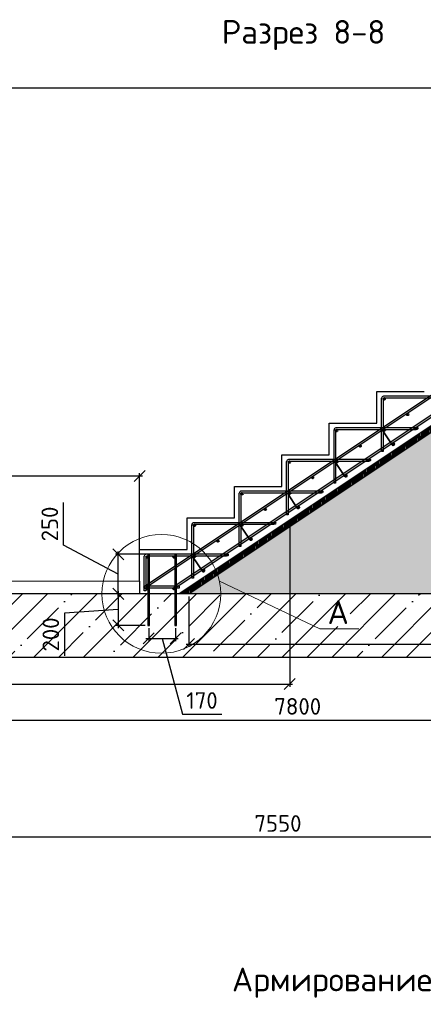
# Model space of a CAD drawing. Header units: millimetres. Extents: x 125896 to 2572636, y -120305 to 130347.
# Tile 152 of 256: x 390198 to 395303, y -98681 to -86224. Entities that reach past the tile are written whole.
import ezdxf

# ---------------------------------------------------------------- set-up
doc = ezdxf.new("R2010")
doc.units = ezdxf.units.MM
doc.linetypes.add('CENTER', pattern=[2, 1.25, -0.25, 0.25, -0.25])
for name, color, linetype, lineweight in [('Арматура', 152, 'Continuous', 40), ('ОСИ', 7, 'CENTER', 15), ('Основная 0.35', 200, 'Continuous', 35), ('Столовая Двери и окна', 7, 'Continuous', 15), ('ТЕКСТ', 7, 'Continuous', 15)]:
    doc.layers.add(name, color=color, linetype=linetype, lineweight=lineweight)
doc.layers.add('ФВ-2', color=7, linetype='Continuous')
doc.styles.get("Standard").update_dxf_attribs({"font": 'isocpeur.ttf'})
doc.styles.add('ГОСТ', font='isocpeur.ttf')
doc.dimstyles.new('Осевые', dxfattribs={"dimscale": 0.7, "dimtxt": 450, "dimasz": 400, "dimexe": 100, "dimexo": 100, "dimgap": 100, "dimtad": 1, "dimdec": 0, "dimzin": 0, "dimdsep": 46, "dimtxsty": 'Standard', "dimblk": 'OBLIQUE', "dimcen": 9, "dimdle": 100, "dimazin": 0, "dimtm": 1e-09, "dimtfac": 1, "dimtdec": 0, "dimtofl": 0, "dimtmove": 0, "dimatfit": 3, "dimfxl": 1, "dimtolj": 1, "dimtzin": 0, "dimarcsym": 0})

# ---------------------------------------------------------------- blocks, each defined once
blk = doc.blocks.new('_OBLIQUE')
at = {"color": 0, "linetype": 'ByBlock'}
blk.add_line((-0.5, -0.5), (0.5, 0.5), dxfattribs=at)
blk = doc.blocks.new('*D1034')
at = {"layer": 'Defpoints', "color": 0, "linetype": 'ByBlock', "lineweight": 20, "ltscale": 13, "transparency": 16777216}
for p in [(385914, -93488, 6200), (401514, -93488), (401514, -95087)]:
    blk.add_point(p, dxfattribs=at)
at = {"layer": 'ОСИ', "color": 0, "linetype": 'ByBlock', "lineweight": -2, "ltscale": 13, "transparency": 16777216}
for p, q in [((385914, -93523), (385914, -95122)), ((401514, -93523), (401514, -95122)), ((385879, -95087), (401549, -95087))]:
    blk.add_line(p, q, dxfattribs=at)
at = {"layer": 'ОСИ', "color": 0, "linetype": 'ByBlock', "lineweight": -2, "ltscale": 13, "transparency": 16777216, "xscale": 140, "yscale": 140, "zscale": 140, "rotation": 180}
blk.add_blockref('_OBLIQUE', (385914, -95087), dxfattribs=at)
at = {"layer": 'ОСИ', "color": 0, "linetype": 'ByBlock', "lineweight": -2, "ltscale": 13, "transparency": 16777216, "xscale": 140, "yscale": 140, "zscale": 140}
blk.add_blockref('_OBLIQUE', (401514, -95087), dxfattribs=at)
at = {"layer": 'ОСИ', "color": 0, "linetype": 'ByBlock', "ltscale": 13, "transparency": 16777216, "insert": (393714, -94912), "char_height": 210, "attachment_point": 5}
blk.add_mtext('\\A1;7800', dxfattribs=at)
blk = doc.blocks.new('*D1031')
at = {"layer": 'Defpoints', "color": 0, "linetype": 'ByBlock', "lineweight": 20, "ltscale": 13, "transparency": 16777216}
for p in [(393614, -92593), (385914, -94000, 6200), (393614, -94630)]:
    blk.add_point(p, dxfattribs=at)
at = {"layer": 'ОСИ', "color": 0, "linetype": 'ByBlock', "lineweight": -2, "ltscale": 13, "transparency": 16777216}
for p, q in [((393614, -92628), (393614, -94665)), ((385914, -94035), (385914, -94665)), ((385879, -94630), (393649, -94630))]:
    blk.add_line(p, q, dxfattribs=at)
at = {"layer": 'ОСИ', "color": 0, "linetype": 'ByBlock', "lineweight": -2, "ltscale": 13, "transparency": 16777216, "xscale": 140, "yscale": 140, "zscale": 140, "rotation": 180}
blk.add_blockref('_OBLIQUE', (385914, -94630), dxfattribs=at)
at = {"layer": 'ОСИ', "color": 0, "linetype": 'ByBlock', "lineweight": -2, "ltscale": 13, "transparency": 16777216, "xscale": 140, "yscale": 140, "zscale": 140}
blk.add_blockref('_OBLIQUE', (393614, -94630), dxfattribs=at)
at = {"layer": 'ОСИ', "color": 0, "linetype": 'ByBlock', "ltscale": 13, "transparency": 16777216, "insert": (389764, -94455), "char_height": 210, "attachment_point": 5}
blk.add_mtext('\\A1;3850', dxfattribs=at)
blk = doc.blocks.new('*D1036')
at = {"layer": 'Defpoints', "color": 0, "linetype": 'ByBlock', "lineweight": 20, "ltscale": 13, "transparency": 16777216}
for p in [(391754, -93488), (391444, -93888), (391819, -93888)]:
    blk.add_point(p, dxfattribs=at)
at = {"layer": 'ОСИ', "color": 0, "linetype": 'ByBlock', "lineweight": -2, "ltscale": 13, "transparency": 16777216}
for p, q in [((391719, -93488), (391409, -93488)), ((391444, -93453), (391444, -93923)), ((391444, -93688), (390766, -93732)), ((390766, -93732), (390766, -94271)), ((391784, -93888), (391409, -93888))]:
    blk.add_line(p, q, dxfattribs=at)
at = {"layer": 'ОСИ', "color": 0, "linetype": 'ByBlock', "lineweight": -2, "ltscale": 13, "transparency": 16777216, "xscale": 140, "yscale": 140, "zscale": 140}
for p, rotation in [((391444, -93488), 90), ((391444, -93888), 270)]:
    blk.add_blockref('_OBLIQUE', p, dxfattribs=dict(at, rotation=rotation))
at = {"layer": 'ОСИ', "color": 0, "linetype": 'ByBlock', "ltscale": 13, "transparency": 16777216, "insert": (390591, -94002), "char_height": 210, "attachment_point": 5, "rotation": 90}
blk.add_mtext('\\A1;200', dxfattribs=at)
blk = doc.blocks.new('*D1037')
at = {"layer": 'Defpoints', "color": 0, "linetype": 'ByBlock', "lineweight": 20, "ltscale": 13, "transparency": 16777216}
for p in [(391444, -92988), (391839, -92988), (391774, -93488)]:
    blk.add_point(p, dxfattribs=at)
at = {"layer": 'ОСИ', "color": 0, "linetype": 'ByBlock', "lineweight": -2, "ltscale": 13, "transparency": 16777216}
for p, q in [((390753, -92873), (390753, -92334)), ((391444, -93238), (390753, -92873)), ((391804, -92988), (391409, -92988)), ((391444, -93523), (391444, -92953)), ((391739, -93488), (391409, -93488))]:
    blk.add_line(p, q, dxfattribs=at)
at = {"layer": 'ОСИ', "color": 0, "linetype": 'ByBlock', "lineweight": -2, "ltscale": 13, "transparency": 16777216, "xscale": 140, "yscale": 140, "zscale": 140}
for p, rotation in [((391444, -92988), 90), ((391444, -93488), 270)]:
    blk.add_blockref('_OBLIQUE', p, dxfattribs=dict(at, rotation=rotation))
at = {"layer": 'ОСИ', "color": 0, "linetype": 'ByBlock', "ltscale": 13, "transparency": 16777216, "insert": (390578, -92604), "char_height": 210, "attachment_point": 5, "rotation": 90}
blk.add_mtext('\\A1;250', dxfattribs=at)
blk = doc.blocks.new('*D1038')
at = {"layer": 'Defpoints', "color": 0, "linetype": 'ByBlock', "lineweight": 20, "ltscale": 13, "transparency": 16777216}
for p in [(391829, -93888), (392169, -93888), (392169, -94052)]:
    blk.add_point(p, dxfattribs=at)
at = {"layer": 'ОСИ', "color": 0, "linetype": 'ByBlock', "lineweight": -2, "ltscale": 13, "transparency": 16777216}
for p, q in [((391829, -93923), (391829, -94087)), ((392169, -93923), (392169, -94087)), ((391794, -94052), (392204, -94052)), ((391999, -94052), (392256, -95012)), ((392256, -95012), (392753, -95012))]:
    blk.add_line(p, q, dxfattribs=at)
at = {"layer": 'ОСИ', "color": 0, "linetype": 'ByBlock', "lineweight": -2, "ltscale": 13, "transparency": 16777216, "xscale": 140, "yscale": 140, "zscale": 140, "rotation": 180}
blk.add_blockref('_OBLIQUE', (391829, -94052), dxfattribs=at)
at = {"layer": 'ОСИ', "color": 0, "linetype": 'ByBlock', "lineweight": -2, "ltscale": 13, "transparency": 16777216, "xscale": 140, "yscale": 140, "zscale": 140}
blk.add_blockref('_OBLIQUE', (392169, -94052), dxfattribs=at)
at = {"layer": 'ОСИ', "color": 0, "linetype": 'ByBlock', "ltscale": 13, "transparency": 16777216, "insert": (392504, -94837), "char_height": 210, "attachment_point": 5}
blk.add_mtext('\\A1;170', dxfattribs=at)
blk = doc.blocks.new('*D1040')
at = {"layer": 'Defpoints', "color": 0, "linetype": 'ByBlock', "lineweight": 20, "ltscale": 13, "transparency": 16777216}
for p in [(392339, -93488, -360), (401114, -93488, -360), (401114, -94124)]:
    blk.add_point(p, dxfattribs=at)
at = {"layer": 'ОСИ', "color": 0, "linetype": 'ByBlock', "lineweight": -2, "ltscale": 13, "transparency": 16777216}
for p, q in [((392339, -93523), (392339, -94159)), ((401114, -93523), (401114, -94159)), ((392304, -94124), (401149, -94124))]:
    blk.add_line(p, q, dxfattribs=at)
at = {"layer": 'ОСИ', "color": 0, "linetype": 'ByBlock', "lineweight": -2, "ltscale": 13, "transparency": 16777216, "xscale": 140, "yscale": 140, "zscale": 140, "rotation": 180}
blk.add_blockref('_OBLIQUE', (392339, -94124), dxfattribs=at)
at = {"layer": 'ОСИ', "color": 0, "linetype": 'ByBlock', "lineweight": -2, "ltscale": 13, "transparency": 16777216, "xscale": 140, "yscale": 140, "zscale": 140}
blk.add_blockref('_OBLIQUE', (401114, -94124), dxfattribs=at)
at = {"layer": 'ОСИ', "color": 0, "linetype": 'ByBlock', "ltscale": 13, "transparency": 16777216, "insert": (396727, -93949), "char_height": 210, "attachment_point": 5}
blk.add_mtext('\\A1;4387', dxfattribs=at)
blk = doc.blocks.new('*D1041')
at = {"layer": 'Defpoints', "color": 0, "linetype": 'ByBlock', "lineweight": 20, "ltscale": 13, "transparency": 16777216}
for p in [(400893, -87786, -360), (396853, -92592), (392214, -93488, -360), (392339, -93488, -360), (401114, -93488, -360)]:
    blk.add_point(p, dxfattribs=at)
at = {"layer": 'ОСИ', "color": 0, "linetype": 'ByBlock', "lineweight": -2, "ltscale": 13, "transparency": 16777216}
blk.add_arc((392339, -93488), 4602, 0, 33.6901, dxfattribs=at)
at = {"layer": 'ОСИ', "color": 0, "linetype": 'ByBlock', "lineweight": -2, "ltscale": 13, "transparency": 16777216, "xscale": 140, "yscale": 140, "zscale": 140}
for p, rotation in [((396168, -90935), 123.6900675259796), ((396941, -93488), 270.0000000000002)]:
    blk.add_blockref('_OBLIQUE', p, dxfattribs=dict(at, rotation=rotation))
at = {"layer": 'ОСИ', "color": 0, "linetype": 'ByBlock', "ltscale": 13, "transparency": 16777216, "insert": (396911, -92104), "char_height": 210, "attachment_point": 5, "rotation": 286.845}
blk.add_mtext('\\A1;33.7°', dxfattribs=at)
blk = doc.blocks.new('*D1044')
at = {"layer": 'Defpoints', "color": 0, "linetype": 'ByBlock', "lineweight": 20, "ltscale": 13, "transparency": 16777216}
for p in [(391714, -91996), (386314, -93225), (391714, -93225)]:
    blk.add_point(p, dxfattribs=at)
at = {"layer": 'ОСИ', "color": 0, "linetype": 'ByBlock', "lineweight": -2, "ltscale": 13, "transparency": 16777216}
for p, q in [((386279, -91996), (391749, -91996)), ((386314, -93190), (386314, -91961)), ((391714, -93190), (391714, -91961))]:
    blk.add_line(p, q, dxfattribs=at)
at = {"layer": 'ОСИ', "color": 0, "linetype": 'ByBlock', "lineweight": -2, "ltscale": 13, "transparency": 16777216, "xscale": 140, "yscale": 140, "zscale": 140, "rotation": 180}
blk.add_blockref('_OBLIQUE', (386314, -91996), dxfattribs=at)
at = {"layer": 'ОСИ', "color": 0, "linetype": 'ByBlock', "lineweight": -2, "ltscale": 13, "transparency": 16777216, "xscale": 140, "yscale": 140, "zscale": 140}
blk.add_blockref('_OBLIQUE', (391714, -91996), dxfattribs=at)
at = {"layer": 'ОСИ', "color": 0, "linetype": 'ByBlock', "ltscale": 13, "transparency": 16777216, "insert": (389014, -91821), "char_height": 210, "attachment_point": 5}
blk.add_mtext('\\A1;2700', dxfattribs=at)
blk = doc.blocks.new('*D1065')
at = {"layer": 'Defpoints', "color": 0, "linetype": 'ByBlock', "lineweight": 20, "ltscale": 13, "transparency": 16777216}
for p in [(385914, -93293), (401014, -96309), (385914, -96568)]:
    blk.add_point(p, dxfattribs=at)
at = {"layer": 'ОСИ', "color": 0, "linetype": 'ByBlock', "lineweight": -2, "ltscale": 13, "transparency": 16777216}
for p, q in [((385914, -93328), (385914, -96603)), ((401014, -96344), (401014, -96603)), ((401049, -96568), (385879, -96568))]:
    blk.add_line(p, q, dxfattribs=at)
at = {"layer": 'ОСИ', "color": 0, "linetype": 'ByBlock', "lineweight": -2, "ltscale": 13, "transparency": 16777216, "xscale": 140, "yscale": 140, "zscale": 140, "rotation": 180}
blk.add_blockref('_OBLIQUE', (385914, -96568), dxfattribs=at)
at = {"layer": 'ОСИ', "color": 0, "linetype": 'ByBlock', "lineweight": -2, "ltscale": 13, "transparency": 16777216, "xscale": 140, "yscale": 140, "zscale": 140}
blk.add_blockref('_OBLIQUE', (401014, -96568), dxfattribs=at)
at = {"layer": 'ОСИ', "color": 0, "linetype": 'ByBlock', "ltscale": 13, "transparency": 16777216, "insert": (393464, -96393), "char_height": 210, "attachment_point": 5}
blk.add_mtext('\\A1;7550', dxfattribs=at)

msp = doc.modelspace()

# ---------------------------------------------------------------- hatches: boundary and pattern name
at = {"layer": 'Арматура'}
h = msp.add_hatch(color=256, dxfattribs=at)
edge = h.paths.add_edge_path()
edge.add_arc((394808, -91022), 10, 0, 360)
h = msp.add_hatch(color=256, dxfattribs=at)
edge = h.paths.add_edge_path()
edge.add_arc((395104.5, -91218.5), 10, 0, 360)
h = msp.add_hatch(color=256, dxfattribs=at)
edge = h.paths.add_edge_path()
edge.add_arc((394208, -91422), 10, 0, 360)
h = msp.add_hatch(color=256, dxfattribs=at)
edge = h.paths.add_edge_path()
edge.add_arc((394804.5, -91418.5), 10, 0, 360)
h = msp.add_hatch(color=256, dxfattribs=at)
edge = h.paths.add_edge_path()
edge.add_arc((395221.7, -91394.3), 10, 0, 360)
h = msp.add_hatch(color=256, dxfattribs=at)
edge = h.paths.add_edge_path()
edge.add_arc((394504.5, -91618.5), 10, 0, 360)
h = msp.add_hatch(color=256, dxfattribs=at)
edge = h.paths.add_edge_path()
edge.add_arc((394921.7, -91594.3), 10, 0, 360)
h = msp.add_hatch(color=256, dxfattribs=at)
edge = h.paths.add_edge_path()
edge.add_arc((394621.7, -91794.3), 10, 0, 360)
h = msp.add_hatch(color=256, dxfattribs=at)
edge = h.paths.add_edge_path()
edge.add_arc((393608, -91822), 10, 0, 360)
h = msp.add_hatch(color=256, dxfattribs=at)
edge = h.paths.add_edge_path()
edge.add_arc((394204.5, -91818.5), 10, 0, 360)
h = msp.add_hatch(color=256, dxfattribs=at)
edge = h.paths.add_edge_path()
edge.add_arc((393904.5, -92018.5), 10, 0, 360)
h = msp.add_hatch(color=256, dxfattribs=at)
edge = h.paths.add_edge_path()
edge.add_arc((394321.7, -91994.3), 10, 0, 360)
h = msp.add_hatch(color=256, dxfattribs=at)
edge = h.paths.add_edge_path()
edge.add_arc((393008, -92222), 10, 0, 360)
h = msp.add_hatch(color=256, dxfattribs=at)
edge = h.paths.add_edge_path()
edge.add_arc((393604.5, -92218.5), 10, 0, 360)
h = msp.add_hatch(color=256, dxfattribs=at)
edge = h.paths.add_edge_path()
edge.add_arc((394021.7, -92194.3), 10, 0, 360)
h = msp.add_hatch(color=256, dxfattribs=at)
edge = h.paths.add_edge_path()
edge.add_arc((393304.5, -92418.5), 10, 0, 360)
h = msp.add_hatch(color=256, dxfattribs=at)
edge = h.paths.add_edge_path()
edge.add_arc((393721.7, -92394.3), 10, 0, 360)
h = msp.add_hatch(color=256, dxfattribs=at)
edge = h.paths.add_edge_path()
edge.add_arc((392408, -92622), 10, 0, 360)
h = msp.add_hatch(color=256, dxfattribs=at)
edge = h.paths.add_edge_path()
edge.add_arc((393004.5, -92618.5), 10, 0, 360)
h = msp.add_hatch(color=256, dxfattribs=at)
edge = h.paths.add_edge_path()
edge.add_arc((393421.7, -92594.3), 10, 0, 360)
h = msp.add_hatch(color=256, dxfattribs=at)
edge = h.paths.add_edge_path()
edge.add_arc((393121.7, -92794.3), 10, 0, 360)
h = msp.add_hatch(color=256, dxfattribs=at)
edge = h.paths.add_edge_path()
edge.add_arc((392704.5, -92818.5), 10, 0, 360)
h = msp.add_hatch(color=256, dxfattribs=at)
edge = h.paths.add_edge_path()
edge.add_arc((391808, -93022), 10, 0, 360)
h = msp.add_hatch(color=256, dxfattribs=at)
edge = h.paths.add_edge_path()
edge.add_arc((392149, -93022), 10, 0, 360)
h = msp.add_hatch(color=256, dxfattribs=at)
edge = h.paths.add_edge_path()
edge.add_arc((392404.5, -93018.5), 10, 0, 360)
h = msp.add_hatch(color=256, dxfattribs=at)
edge = h.paths.add_edge_path()
edge.add_arc((392821.7, -92994.3), 10, 0, 360)
h = msp.add_hatch(color=256, dxfattribs=at)
edge = h.paths.add_edge_path()
edge.add_arc((392521.7, -93194.3), 10, 0, 360)
h = msp.add_hatch(color=256, dxfattribs=at)
edge = h.paths.add_edge_path()
edge.add_arc((391808, -93422), 10, 0, 360)
h = msp.add_hatch(color=256, dxfattribs=at)
edge = h.paths.add_edge_path()
edge.add_arc((392149, -93422), 10, 0, 360)
at = {"layer": 'Столовая Двери и окна', "lineweight": 25, "true_color": 0xc7c8ca, "transparency": 33554648}
h = msp.add_hatch(dxfattribs=at)
h.set_pattern_fill('ANSI35', color=9, scale=70)
h.paths.add_polyline_path([(385814, -94288), (401614, -94288), (401614, -93488), (385814, -93488)])
at = {"layer": 'ФВ-2', "lineweight": 20, "true_color": 0x000000}
h = msp.add_hatch(dxfattribs=at)
h.set_pattern_fill('ANSI32', color=18, scale=2, angle=43)
h.set_pattern_definition([(88, (7430.005, -200654.756), (-19.03839525, 0.6648354), []), (88, (7436.573, -200648.631), (-19.03839525, 0.6648354), [])])
h.paths.add_polyline_path([(401114, -87785.8), (401114, -87728), (400854, -87728), (392214, -93488), (392339.3, -93488), (400892.6, -87785.8)])
h = msp.add_hatch(dxfattribs=at)
h.set_pattern_fill('AR-CONC', color=18, scale=2)
h.set_pattern_definition([(50, (5817.25, -200654.76), (364.36934, -31.87817), [38.1, -419.1]), (355, (5817.25, -200654.76), (-70.48684, 382.1137), [30.48, -335.28117]), (100.45144, (5847.6, -200657.4), (293.8825, 350.2355), [32.38002, -356.1805]), (46.1842, (5817.25, -200553.16), (542.1581, -84.08466), [57.15, -628.65]), (96.63556, (5862.43, -200560.16), (474.8083, 494.85225), [48.57005, -534.2712]), (351.18415, (5817.25, -200553.16), (474.8083, 494.85225), [45.7199, -502.9195]), (21, (5868.05, -200578.56), (303.22878, -204.5304), [38.1, -419.1]), (326, (5868.05, -200578.56), (123.60406, 368.37593), [30.48, -335.28]), (71.451445, (5893.32, -200595.6), (426.83284, 163.84554), [32.38002, -356.17988]), (37.5, (5817.25, -200654.76), (6.177207, 169.110078), [0, -331.216, 0, -340.36, 0, -336.55]), (7.5, (5817.25, -200654.76), (133.639325, 200.36115), [0, -194.056, 0, -323.596, 0, -128.27]), (327.5, (5703.97, -200654.76), (271.18119, -11.45749), [0, -127, 0, -396.24, 0, -525.78]), (317.5, (5653.17, -200654.76), (296.25836, 50.85298), [0, -165.1, 0, -263.144, 0, -373.38])])
edge = h.paths.add_edge_path()
edge.add_line((392339.3, -93488), (400892.6, -87785.8))
edge.add_line((400892.6, -87785.8), (401114, -87785.8))
edge.add_line((401114, -87785.8), (401114, -93488))
edge.add_line((401114, -93488), (392214, -93488))

# ---------------------------------------------------------------- linework, layer by layer
at = {"layer": 'Арматура'}
for centre in [(394808, -91022, -3100), (395104.5, -91218.5, -3100), (394208, -91422, -3100), (394804.5, -91418.5, -3100), (395221.7, -91394.3, -3061.6), (394504.5, -91618.5, -3100), (394921.7, -91594.3, -3061.6), (394621.7, -91794.3, -3061.6), (393608, -91822, -3100), (394204.5, -91818.5, -3100), (393904.5, -92018.5, -3100), (394321.7, -91994.3, -3061.6), (393008, -92222, -3100), (393604.5, -92218.5, -3100), (394021.7, -92194.3, -3061.6), (393304.5, -92418.5, -3100), (393721.7, -92394.3, -3061.6), (392408, -92622, -3100), (393004.5, -92618.5, -3100), (393421.7, -92594.3, -3061.6), (393121.7, -92794.3, -3061.6), (392704.5, -92818.5, -3100), (391808, -93022, -3100), (392149, -93022, -3100), (392404.5, -93018.5, -3100), (392821.7, -92994.3, -3061.6), (392521.7, -93194.3, -3061.6), (391808, -93422, -3100), (392149, -93422, -3100)]:
    msp.add_circle(centre, 10, dxfattribs=at)
at = {"layer": 'Основная 0.35'}
for p, q in [((394909.1, -91602.4, -3061.6), (394791.8, -91426.5, -3100)), ((394817.2, -91410.4, -3100), (394826.7, -91425.4, -3100)), ((394934.4, -91586.3, -3061.6), (394921.1, -91565.3, -3061.6)), ((394309.1, -92002.4, -3061.6), (394191.8, -91826.5, -3100)), ((394217.2, -91810.4, -3100), (394226.7, -91825.4, -3100)), ((394334.4, -91986.3, -3061.6), (394321.1, -91965.3, -3061.6)), ((393709.1, -92402.4, -3061.6), (393591.8, -92226.5, -3100)), ((393617.2, -92210.4, -3100), (393626.7, -92225.4, -3100)), ((393734.4, -92386.3, -3061.6), (393721.1, -92365.3, -3061.6)), ((393109.1, -92802.4, -3061.6), (392991.8, -92626.5, -3100)), ((393017.2, -92610.4, -3100), (393026.7, -92625.4, -3100)), ((393134.4, -92786.3, -3061.6), (393121.1, -92765.3, -3061.6)), ((392509.1, -93202.4, -3061.6), (392391.8, -93026.5, -3100)), ((392417.2, -93010.4, -3100), (392426.7, -93025.4, -3100)), ((392534.4, -93186.3, -3061.6), (392521.1, -93165.3, -3061.6))]:
    msp.add_line(p, q, dxfattribs=at)
for centre, start, end in [((394804.5, -91418.5, -3100), 32.40892, 212.40892), ((394921.7, -91594.3, -3061.6), 212.40892, 32.40892), ((394204.5, -91818.5, -3100), 32.40892, 212.40892), ((394321.7, -91994.3, -3061.6), 212.40892, 32.40892), ((393604.5, -92218.5, -3100), 32.40892, 212.40892), ((393721.7, -92394.3, -3061.6), 212.40892, 32.40892), ((393004.5, -92618.5, -3100), 32.40892, 212.40892), ((393121.7, -92794.3, -3061.6), 212.40892, 32.40892), ((392404.5, -93018.5, -3100), 32.40892, 212.40892), ((392521.7, -93194.3, -3061.6), 212.40892, 32.40892)]:
    msp.add_arc(centre, 15, start, end, dxfattribs=at)
at = {"layer": 'Столовая Двери и окна', "color": 18, "lineweight": 30, "true_color": 0x000000}
for p, q in [((386314, -87088, 3100), (401114, -87088, -3100)), ((400854, -87728, -3568), (392214, -93488, -3460)), ((400892.6, -87785.8, -3755.5), (392339.3, -93488, -3648.6)), ((391714, -93328, -2380), (391714, -93488, -3100))]:
    msp.add_line(p, q, dxfattribs=at)
at = {"layer": 'Столовая Двери и окна', "color": 18, "lineweight": 20, "true_color": 0x000000}
for p, q in [((391714, -93328, -3100), (386314.3, -93328, 3100)), ((392724.7, -93327.9, -3820), (393992.1, -93932.1, -3100)), ((393992.1, -93932.1, -3100), (394486.3, -93932.1, -3100))]:
    msp.add_line(p, q, dxfattribs=at)
at = {"layer": 'Столовая Двери и окна', "color": 146, "lineweight": 30, "true_color": 0x105689}
msp.add_line((391770, -93390.5, -3100), (391770, -93410.5, -3100), dxfattribs=at)
for points, elevation in [([(400795.9, -87404.6), (400784.8, -87388), (391762, -93403.1), (391773.1, -93419.8)], -3498.4), ([(400920.9, -87575.3), (400909.8, -87558.7), (392153.3, -93396.3), (392164.4, -93413)], -3460)]:
    msp.add_lwpolyline(points, close=True, dxfattribs=dict(at, elevation=elevation))
at = {"layer": 'Столовая Двери и окна', "color": 18, "lineweight": 20, "true_color": 0x000000, "elevation": -3460}
msp.add_lwpolyline([(401114, -87785.8), (401114, -87728), (400854, -87728), (392214, -93488), (392339.3, -93488), (400892.6, -87785.8), (401114, -87785.8)], close=True, dxfattribs=at)
msp.add_lwpolyline([(392339.3, -93488), (400892.6, -87785.8), (401114, -87785.8), (401114, -93488), (392214, -93488)], dxfattribs=at)
at = {"layer": 'Столовая Двери и окна', "color": 18, "lineweight": 30, "true_color": 0x000000, "elevation": -3100}
msp.add_lwpolyline([(391714, -93328), (391714, -92928), (392314, -92928), (392314, -92528), (392914, -92528), (392914, -92128), (393514, -92128), (393514, -91728), (394114, -91728), (394114, -91328), (394714, -91328), (394714, -90928), (395314, -90928)], dxfattribs=at)
at = {"layer": 'Столовая Двери и окна', "color": 146, "lineweight": 30, "true_color": 0x105689, "elevation": -3100}
for points in [[(394794, -91024.8), (394794, -91688), (394774, -91688), (394774, -91013)], [(394811.8, -91008), (395814, -91008), (395814, -90988), (394798.1, -90988), (394798.1, -90988), (394798.1, -90988)], [(394194, -91424.8), (394194, -92088), (394174, -92088), (394174, -91413)], [(394211.8, -91408), (395214, -91408), (395214, -91388), (394198.1, -91388), (394198.1, -91388), (394198.1, -91388)], [(393611.8, -91808), (394614, -91808), (394614, -91788), (393598.1, -91788), (393598.1, -91788), (393598.1, -91788)], [(393594, -91824.8), (393594, -92488), (393574, -92488), (393574, -91813)], [(392994, -92224.8), (392994, -92888), (392974, -92888), (392974, -92213)], [(393011.8, -92208), (394014, -92208), (394014, -92188), (392998.1, -92188), (392998.1, -92188), (392998.1, -92188)], [(392394, -92624.8), (392394, -93288), (392374, -93288), (392374, -92613)], [(392411.8, -92608), (393414, -92608), (393414, -92588), (392398.1, -92588), (392398.1, -92588), (392398.1, -92588)], [(391794, -93024.8), (391794, -93448), (391774, -93448), (391774, -93013)], [(391811.8, -93008), (392814, -93008), (392814, -92988), (391798.1, -92988), (391798.1, -92988), (391798.1, -92988)], [(391770, -93410.5), (392217.2, -93410.5), (392217.2, -93390.5), (391770, -93390.5), (391770, -93390.5), (391770, -93390.5)]]:
    msp.add_lwpolyline(points, dxfattribs=at)
at = {"layer": 'Столовая Двери и окна', "color": 5, "lineweight": 30}
for points, elevation in [([(391839, -92988), (391819, -92988), (391819, -93888), (391839, -93888)], -3100), ([(392179, -92988), (392159, -92988), (392159, -93888), (392179, -93888)], -3100), ([(385814, -94288), (401614, -94288), (401614, -93488), (385814, -93488)], -3820)]:
    msp.add_lwpolyline(points, close=True, dxfattribs=dict(at, elevation=elevation))
at = {"layer": 'Столовая Двери и окна', "color": 18, "lineweight": 20, "true_color": 0x000000}
msp.add_circle((391989.8, -93488, -3820), 752.1, dxfattribs=at)
at = {"layer": 'Столовая Двери и окна', "color": 146, "lineweight": 30, "true_color": 0x105689}
for centre, radius, start, end in [((394801.4, -91015.3, -3100), 27.5, 97.03929, 175.07833), ((394812.5, -91026.5, -3100), 18.5, 86.19482, 184.74031), ((394201.4, -91415.3, -3100), 27.5, 97.03929, 175.07833), ((394212.5, -91426.5, -3100), 18.5, 86.19482, 184.74031), ((393601.4, -91815.3, -3100), 27.5, 97.03929, 175.07833), ((393612.5, -91826.5, -3100), 18.5, 86.19482, 184.74031), ((393001.4, -92215.3, -3100), 27.5, 97.03929, 175.07833), ((393012.5, -92226.5, -3100), 18.5, 86.19482, 184.74031), ((392401.4, -92615.3, -3100), 27.5, 97.03929, 175.07833), ((392412.5, -92626.5, -3100), 18.5, 86.19482, 184.74031), ((391801.4, -93015.3, -3100), 27.5, 97.03929, 175.07833), ((391812.5, -93026.5, -3100), 18.5, 86.19482, 184.74031)]:
    msp.add_arc(centre, radius, start, end, dxfattribs=at)

# ---------------------------------------------------------------- texts
at = {"insert": (226281.3, -87218.1), "char_height": 250, "attachment_point": 1, "style": 'ГОСТ'}
msp.add_mtext_dynamic_manual_height_columns('\\A1;\\pi9384.38;{\\H1.5152x;\\P\\pi1250;Общие указания\\P\\pi250;}1.^IРабочая документация разработана в соответствии с заданием на проектирование, требованиями действующих технических регламентов, стандартов, сводов правил и других документов, содержащих установленные требования.\\P2.^IРабочая документация выполнена в соответствии со следующими нормативными и техническими документами:\\P-^IСП 20.13330.2016 "Нагрузки и Воздействия";\\P-^IСП 63.13330.2012 "Бетонные и железобетонные конструкции. Основные положения";\\P-^IСП 22.13330.2016 "Основания зданий и сооружений";\\P-^IСП 45.13330.2012 "Земляные сооружения, основания и фундаменты".\\P3.   За относительную отметку 0,000 принята отметка чистого пола первого этажа.\\P4.^IПеречень видов работ, для которых необходимо составлять акты освидетельствования скрытых работ:\\P-^Iармирование конструкций;\\P-^Iосвидетельствование опалубки перед бетонированием;\\P-^Iвыполнение сварочных работ;\\P-^Iотбор контрольных проб бетона;\\P-^Iсоответствие законченных железобетонных конструкций проекту с отображением качества работ;\\P-^Iустройство монолитных конструкций, выполняемых в зимнее время;  \\P\\pi0;  -    устройство гидроизоляции;\\P\\pi250;-^Iуплотнение грунтов и обратную засыпку.\\PЗапрещается выполнение последующих работ при отсутствии актов освидетельствования предшествующих скрытых работ во всех случаях.\\P\\pi0;        5. Проект рассчитан на производство работ в период положительных температур. В случае выполнения работ при отрицательных температурах необходимо выполнять требования СНиП часть 3 по производству работ и ППР.\\P        6. При минимальной температуре воздуха до минус 15°С допускается: выдерживание бетона в конструкции методом термоса, при предварительном разогреве бетонной смеси, форсированный электроразогрев бетона в конструкции с повторным уплотнением.\\P\\pi250;При минимальной температуре воздуха до минус 25°С допускается: обогрев бетона в греющей опалубке с помощью низкотемпературных электронагревателей, электродный сквозной прогрев бетона, электрообогрев с помощью греющего провода.\\P\\pi0;7. При отрицательной температуре воздуха уплотнение грунта обратной засыпки в траншеях должно \\Pосуществляться до достижения коэффициента уплотнения 0,98. \\PВремя уплотнения грунта в зависимости от температуры воздуха: \\P\\pi250;-^Iпри t{\\H0.7x;\\So^ ;}-5, 90-120 минут; при t{\\H0.7x;\\So^ ;\\H1.42857x;-10, 60-90 минут; }при t{\\H0.7x;\\So^ ;\\H1.42857x;-20, 40-60 минут; }при t{\\H0.7x;\\So^ ;\\H1.42857x;-30, 20-30 минут;\\P\\pi0;Работы по выполнению насыпей и обратных засыпок при отрицательных температурах должны производить с учетом следующих требований:\\P\\pi250;-^Iподготовку поверхности (основания) насыпи и обратных засыпок следует выполнять с полным удалением снега, льда, промерзшего слоя слабого и пучинистого грунта на всю его глубину;\\P-^Iотсыпку в насыпь и обратные засыпки грунтов необходимо производить при их природной влажности и в талом состоянии с содержанием комьев мерзлого грунта, не превышающим требований, приведенных в приложении М СП 45.13330.2017. Свод правил. Земляные сооружения, основания и фундаменты., и, как правило, на не промерзшие ранее отсыпанные и уплотненные слои. В отдельных случаях при согласовании с автором проекта допускается грунты отсыпать на непучинистые грунты, промерзшие на глубину не более 15 см;\\P-^Iпри пониженной влажности отсыпанных грунтов для их уплотнения следует применять более тяжелое грунтоуплотняющее оборудование; \\P-^Iработы по отсыпке и уплотнению каждого слоя должны выполнять в течение одной рабочей смены; - при выполнении насыпей из глинистых грунтов при обильном снеговыпадении все работы должны быть прекращены; - перерывы в работах по выполнению насыпей и обратных засыпок допускаются только при условиях, что за время перерыва глубина промерзания ранее уплотненных пучинистых грунтов не превысит 15 см или на время перерыва ранее уплотненные грунты утепляются специальными средствами (например, маловлажным рыхлым грунтом, который в последующем удаляется); - все работы по отсыпке грунтов и их уплотнению выполняют с повышенной интенсивностью.}', width=20474.372, gutter_width=5800, heights=[24436.9], dxfattribs=at)
at = {"layer": 'ТЕКСТ', "lineweight": 25}
for s, p in [('Разрез 8-8', (392752.9, -86528.5, -3100)), ('А', (394091.5, -93869.6, -3100)), ('Армирование лестничного марша', (392882.2, -98517.1))]:
    msp.add_text(s, height=300, dxfattribs=at).set_placement(p)

# ---------------------------------------------------------------- dimensions: what is measured, and where the dimension line sits
at = {"layer": 'ОСИ', "linetype": 'ByBlock', "ltscale": 13}
dim = msp.add_angular_dim_2l(base=(396853.3, -92591.8), line1=((392339.3, -93488, -3460), (400892.6, -87785.8, -3460)), line2=((401114, -93488, -3460), (392214, -93488, -3460)), dimstyle='Осевые', override={"dimtxt": 300, "dimasz": 200, "dimexe": 50, "dimexo": 50, "dimlfac": 0.5, "dimdle": 50, "dimadec": 1, "dimtmove": 1}, dxfattribs=at)
dim.commit()
dim.dimension.update_dxf_attribs({"geometry": '*D1041', "text_midpoint": (396911.4, -92103.7, -3100)})
for base, p1, p2, picture, middle in [((391714, -91996.4, -3100), (386314, -93225.3, -3100), (391714, -93225.3, -3100), '*D1044', (389014, -91821.4, -3100)), ((393614.3, -94630.2, -3100), (385914, -93999.8, 3100), (393614.3, -92593.3, -3100), '*D1031', (389764.2, -94455.2, -3100)), ((385914, -96568.3, 3100), (401014, -96309.5, 3100), (385914, -93293.3, 3100), '*D1065', (393464, -96393.3, 3100)), ((401514, -95087, -3100), (385914, -93488, 3100), (401514, -93488, -3100), '*D1034', (393714, -94912, -3100)), ((401114, -94124.2, -3100), (392339.3, -93488, -3460), (401114, -93488, -3460), '*D1040', (396726.7, -93949.2, -3100))]:
    dim = msp.add_linear_dim(base=base, p1=p1, p2=p2, dimstyle='Осевые', override={"dimtxt": 300, "dimasz": 200, "dimexe": 50, "dimexo": 50, "dimlfac": 0.5, "dimdle": 50, "dimtmove": 1}, dxfattribs=at)
    dim.commit()
    dim.dimension.update_dxf_attribs({"geometry": picture, "text_midpoint": middle})
for base, p1, p2, picture, middle in [((391443.9, -92988, -3100), (391774, -93488, -3100), (391839, -92988, -3100), '*D1037', (390752.6, -92803.3, -3100)), ((391443.9, -93888, -3100), (391754, -93488, -3100), (391819, -93888, -3100), '*D1036', (390766.4, -93802, -3100))]:
    dim = msp.add_linear_dim(base=base, p1=p1, p2=p2, angle=90, dimstyle='Осевые', override={"dimtxt": 300, "dimasz": 200, "dimexe": 50, "dimexo": 50, "dimlfac": 0.5, "dimdle": 50, "dimtmove": 1}, dxfattribs=at)
    dim.commit()
    dim.dimension.update_dxf_attribs({"geometry": picture, "text_midpoint": middle, "dimtype": 160})
dim = msp.add_linear_dim(base=(392169, -94051.8, -3100), p1=(391829, -93888, -3100), p2=(392169, -93888, -3100), dimstyle='Осевые', override={"dimtxt": 300, "dimasz": 200, "dimexe": 50, "dimexo": 50, "dimlfac": 0.5, "dimdle": 50, "dimtmove": 1}, dxfattribs=at)
dim.commit()
dim.dimension.update_dxf_attribs({"geometry": '*D1038', "text_midpoint": (392325.8, -95012.4, -3100), "dimtype": 160})

doc.saveas('drawing.dxf')
